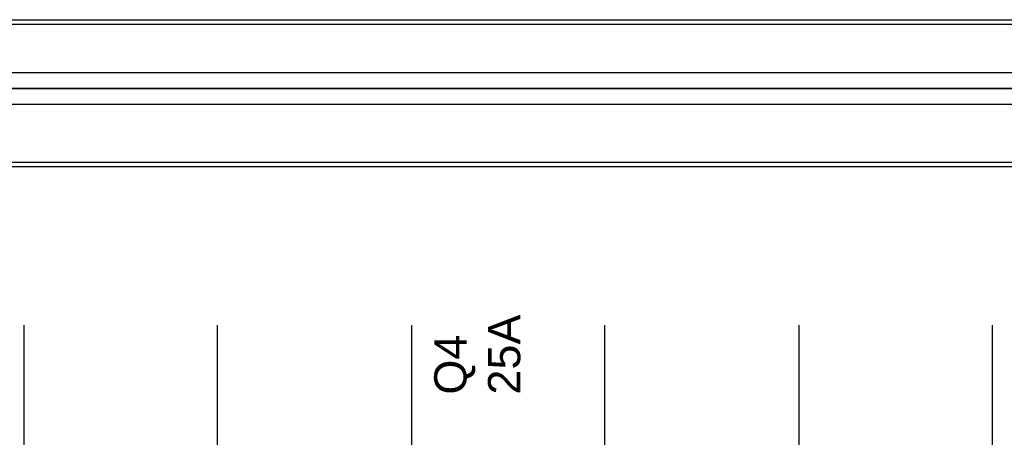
# Model space of a CAD drawing. Extents: x -558982 to 5119495, y -5290134 to 121759.
# Tile 51 of 256: x -478708 to -477792, y -22169 to -21780. Entities that reach past the tile are written whole.
import ezdxf

# ---------------------------------------------------------------- set-up
doc = ezdxf.new("R2010")
doc.units = 0
doc.header["$MEASUREMENT"] = 0
doc.layers.get('0').update_dxf_attribs({"color": 252})
doc.layers.add('50', color=7, linetype='Continuous')
doc.styles.get("Standard").update_dxf_attribs({"font": 'arial.ttf', "bigfont": 'BIGFONT.SHX'})

# ---------------------------------------------------------------- blocks, each defined once
blk = doc.blocks.new('*U1040')
at = {"layer": '50', "color": 7}
blk.add_lwpolyline([(59.825943, -229.100851), (387.918232, -229.100851), (387.918232, -242.79966), (59.825943, -242.79966), (59.825943, -229.100851)], dxfattribs=at)
blk.add_lwpolyline([(60.239505, -229.513961), (387.507321, -229.513961), (387.507321, -242.386551), (60.239505, -242.386551), (60.239505, -229.513961)], close=True, dxfattribs=at)
blk = doc.blocks.new('*U1042')
at = {"layer": '50', "color": 7}
for points in [[(383.999821, -235.501397), (64.001505, -235.501397)], [(67.968952, -234.010496), (379.969373, -234.010496)]]:
    blk.add_lwpolyline(points, dxfattribs=at)
blk = doc.blocks.new('*U1051')
at = {"layer": '50', "color": 7}
for points in [[(64.001505, -235.498748), (383.999821, -235.498748)], [(379.969373, -236.992297), (67.968952, -236.992297)], [(379.969373, -236.992297), (67.968952, -236.992297)], [(379.969373, -236.992297), (67.968952, -236.992297)], [(97.87362, -277.556447), (97.87362, -257.54713)], [(115.850299, -277.556447), (115.850299, -257.54713)], [(133.909161, -277.556447), (133.909161, -257.54713)], [(151.864631, -277.556447), (151.864631, -257.54713)], [(169.926144, -277.556447), (169.926144, -257.54713)], [(187.900172, -277.556447), (187.900172, -257.54713)]]:
    blk.add_lwpolyline(points, dxfattribs=at)
blk = doc.blocks.new('*U1054')

msp = doc.modelspace()

# ---------------------------------------------------------------- block references
at = {"xscale": 10, "yscale": 10, "zscale": 10}
for name in ['*U1040', '*U1042', '*U1051']:
    msp.add_blockref(name, (-479682.25, -19489.05), dxfattribs=at)
ref = msp.add_blockref('*U1054', (-479682.25, -19489.05), dxfattribs=dict(xscale=10, yscale=10, zscale=10))
ref.add_attrib('Oznaczenie', 'Q4', (-478292.25, -22129.05), dxfattribs={"height": 30, "rotation": 90, "flags": 2})
ref.add_attrib('Pr¹d znamionowy', '25A', (-478242.25, -22129.05), dxfattribs={"height": 30, "rotation": 90, "flags": 2})

doc.saveas('drawing.dxf')
